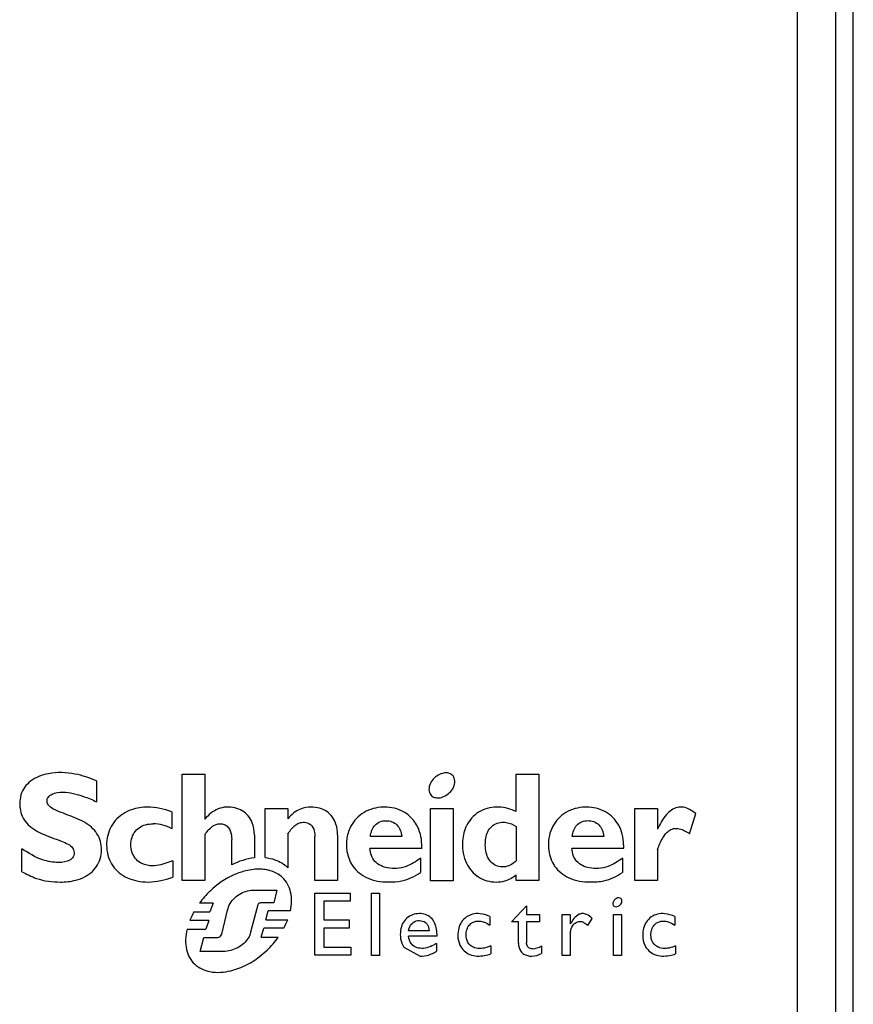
# Model space of a CAD drawing. Header units: millimetres. Extents: x 26 to 216, y 120 to 222.
# Tile 4 of 12: x 94 to 113, y 154 to 176. Entities that reach past the tile are written whole.
import ezdxf

# ---------------------------------------------------------------- set-up
doc = ezdxf.new("R2010")
doc.units = ezdxf.units.MM
doc.header["$LTSCALE"] = 22.141567
doc.layers.get('0').update_dxf_attribs({"linetype": 'CONTINUOUS'})

msp = doc.modelspace()

# ---------------------------------------------------------------- linework, layer by layer
at = {"color": 7, "linetype": 'Continuous'}
for p, q in [((112.162, 200.93), (112.162, 152.405)), ((112.562, 152.405), (112.562, 200.93)), ((111.302, 200.167), (111.302, 153.167)), ((97.499, 157.147), (97.499, 159.535)), ((97.499, 159.535), (98.008, 159.535)), ((98.008, 159.535), (98.008, 158.521)), ((104.996, 158.691), (104.996, 159.535)), ((104.996, 159.535), (105.504, 159.535)), ((105.504, 159.535), (105.504, 157.143)), ((95.579, 159.379), (95.579, 158.913)), ((97.265, 158.688), (97.265, 158.309)), ((99.36, 157.661), (99.36, 158.762)), ((99.36, 158.762), (99.869, 158.762)), ((99.869, 158.762), (99.869, 158.53)), ((103.073, 157.142), (103.073, 158.762)), ((103.073, 158.762), (103.582, 158.762)), ((103.582, 158.762), (103.582, 157.142)), ((107.66, 157.144), (107.66, 158.764)), ((107.66, 158.764), (108.169, 158.764)), ((108.169, 158.764), (108.169, 158.299)), ((108.889, 158.197), (109.028, 158.646)), ((104.996, 158.358), (104.996, 157.585)), ((98.008, 158.173), (98.008, 157.147)), ((99.12, 158.173), (99.12, 157.657)), ((99.869, 158.186), (99.869, 157.429)), ((100.986, 158.172), (100.986, 157.146)), ((102.427, 158.134), (101.725, 158.134)), ((106.96, 158.134), (106.256, 158.134)), ((98.611, 157.496), (98.611, 158.065)), ((100.477, 157.146), (100.477, 158.13)), ((93.902, 157.344), (93.902, 157.859)), ((102.877, 157.865), (101.714, 157.865)), ((107.408, 157.865), (106.246, 157.865)), ((108.169, 157.843), (108.169, 157.144)), ((97.289, 157.588), (97.289, 157.222)), ((102.848, 157.644), (102.848, 157.328)), ((107.38, 157.644), (107.38, 157.328)), ((104.996, 157.143), (104.996, 157.273)), ((98.008, 157.147), (97.499, 157.147)), ((100.986, 157.146), (100.477, 157.146)), ((103.582, 157.142), (103.073, 157.142)), ((105.504, 157.143), (104.996, 157.143)), ((108.169, 157.144), (107.66, 157.144)), ((99.131, 156.933), (99.623, 156.933)), ((99.623, 156.933), (99.56, 156.642)), ((100.478, 155.468), (100.478, 156.861)), ((100.478, 156.861), (101.267, 156.861)), ((101.267, 156.861), (101.267, 156.681)), ((101.75, 155.467), (101.75, 156.861)), ((101.75, 156.861), (101.931, 156.861)), ((101.931, 156.861), (101.931, 155.467)), ((98.192, 156.641), (97.891, 156.641)), ((98.192, 156.641), (98.122, 156.442)), ((99.195, 156.599), (99.033, 155.984)), ((99.56, 156.642), (99.263, 156.642)), ((100.676, 156.681), (100.676, 156.261)), ((101.267, 156.681), (100.676, 156.681)), ((97.763, 156.442), (98.122, 156.442)), ((98.391, 155.941), (98.519, 156.478)), ((99.374, 156.267), (99.429, 156.466)), ((99.929, 156.466), (99.429, 156.466)), ((105.229, 156.576), (104.888, 156.223)), ((105.229, 156.576), (105.229, 156.386)), ((105.229, 156.386), (105.519, 156.386)), ((105.519, 156.386), (105.519, 156.223)), ((106.031, 155.467), (106.031, 156.386)), ((106.031, 156.386), (106.211, 156.386)), ((106.211, 156.386), (106.211, 156.174)), ((107.179, 156.386), (107.36, 156.386)), ((107.179, 155.467), (107.179, 156.386)), ((107.36, 156.386), (107.36, 155.467)), ((98.098, 156.253), (97.671, 156.253)), ((98.098, 156.253), (98.029, 156.053)), ((99.374, 156.267), (99.868, 156.267)), ((100.676, 156.261), (101.246, 156.261)), ((101.246, 156.261), (101.246, 156.081)), ((104.404, 156.34), (104.404, 156.145)), ((105.048, 156.223), (104.888, 156.223)), ((105.048, 155.738), (105.048, 156.223)), ((105.229, 156.223), (105.229, 155.752)), ((105.519, 156.223), (105.229, 156.223)), ((106.603, 156.138), (106.699, 156.297)), ((108.554, 156.34), (108.554, 156.145)), ((97.61, 156.053), (98.029, 156.053)), ((99.27, 155.879), (99.329, 156.078)), ((99.781, 156.078), (99.329, 156.078)), ((100.676, 156.081), (100.676, 155.648)), ((101.246, 156.081), (100.676, 156.081)), ((103.041, 156.021), (102.58, 156.021)), ((106.211, 155.947), (106.211, 155.467)), ((97.904, 155.552), (97.987, 155.869)), ((97.987, 155.869), (98.295, 155.869)), ((99.27, 155.879), (99.657, 155.879)), ((103.221, 155.9), (102.576, 155.9)), ((103.205, 155.734), (103.205, 155.558)), ((98.384, 155.552), (97.904, 155.552)), ((100.676, 155.648), (101.285, 155.648)), ((101.285, 155.648), (101.285, 155.468)), ((102.472, 155.654), (102.838, 155.45)), ((104.424, 155.681), (104.424, 155.503)), ((105.566, 155.681), (105.566, 155.511)), ((108.575, 155.681), (108.575, 155.503)), ((101.285, 155.468), (100.478, 155.468)), ((101.931, 155.467), (101.75, 155.467)), ((106.211, 155.467), (106.031, 155.467)), ((107.36, 155.467), (107.179, 155.467))]:
    msp.add_line(p, q, dxfattribs=at)
for centre, radius, start, end in [((96.686, 157.148), 1.644, 69.4085, 88.8029), ((96.83, 157.504), 0.915, 61.6342, 88.7248), ((99.325, 156.131), 1.54, 97.6397, 117.6032), ((99.457, 155.52), 1.926, 134.0805, 144.3787), ((99.099, 155.679), 1.539, 150.2826, 158.0932), ((98.321, 156.867), 1.659, 331.6062, 338.8134), ((97.996, 157.035), 2.023, 314.231, 325.1416), ((102.857, 156.062), 0.612, 268.2309, 304.6277), ((105.322, 155.961), 0.512, 272.5108, 298.3875), ((105.343, 156.008), 0.395, 272.3776, 304.2682)]:
    msp.add_arc(centre, radius, start, end, dxfattribs=at)
for points, knots in [([(95.579, 159.379), (95.423, 159.446), (95.076, 159.567), (94.541, 159.583), (94.151, 159.439), (93.91, 159.197), (93.853, 159.004), (93.853, 158.878)], [0, 0, 0, 0, 0.241383, 0.521642, 0.729859, 0.820054, 1, 1, 1, 1]), ([(103.605, 159.443), (103.593, 159.477), (103.548, 159.533), (103.446, 159.567), (103.329, 159.555), (103.164, 159.473), (103.036, 159.314), (103.034, 159.161), (103.05, 159.117)], [0, 0, 0, 0, 0.12243, 0.225136, 0.352631, 0.509737, 0.840131, 1, 1, 1, 1]), ([(103.05, 159.117), (103.064, 159.082), (103.109, 159.025), (103.213, 158.993), (103.33, 159.006), (103.495, 159.09), (103.62, 159.249), (103.622, 159.401), (103.605, 159.443)], [0, 0, 0, 0, 0.126651, 0.22838, 0.35595, 0.515416, 0.845254, 1, 1, 1, 1]), ([(94.767, 157.112), (94.881, 157.112), (95.072, 157.132), (95.316, 157.222), (95.543, 157.379), (95.706, 157.669), (95.69, 158.085), (95.48, 158.35), (95.184, 158.527), (94.899, 158.628), (94.673, 158.713), (94.552, 158.779), (94.478, 158.852), (94.455, 158.947), (94.5, 159.035), (94.62, 159.114), (94.739, 159.127), (94.82, 159.127)], [0, 0, 0, 0, 0.097801, 0.162201, 0.219772, 0.329903, 0.439702, 0.549193, 0.609138, 0.734252, 0.793024, 0.828248, 0.849981, 0.880579, 0.904511, 0.931064, 1, 1, 1, 1]), ([(94.82, 159.127), (94.978, 159.127), (95.24, 159.059), (95.482, 158.956), (95.579, 158.913)], [0, 0, 0, 0, 0.599892, 1, 1, 1, 1]), ([(93.853, 158.878), (93.853, 158.841), (93.863, 158.676), (93.957, 158.465), (94.162, 158.294), (94.421, 158.155), (94.687, 158.073), (94.935, 157.971), (95.04, 157.891), (95.075, 157.812), (95.075, 157.772)], [0, 0, 0, 0, 0.063021, 0.276744, 0.38887, 0.508557, 0.774956, 0.866152, 0.932134, 1, 1, 1, 1]), ([(99.12, 158.173), (99.12, 158.264), (99.099, 158.417), (98.962, 158.655), (98.684, 158.811), (98.291, 158.793), (98.088, 158.618), (98.008, 158.521)], [0, 0, 0, 0, 0.175348, 0.288322, 0.514908, 0.757227, 1, 1, 1, 1]), ([(104.996, 158.691), (104.875, 158.75), (104.606, 158.824), (104.179, 158.742), (103.953, 158.517), (103.879, 158.371), (103.868, 158.347)], [0, 0, 0, 0, 0.30396, 0.62702, 0.940144, 1, 1, 1, 1]), ([(109.028, 158.646), (108.983, 158.679), (108.899, 158.74), (108.757, 158.798), (108.61, 158.794), (108.477, 158.732), (108.309, 158.575), (108.223, 158.414), (108.169, 158.299)], [0, 0, 0, 0, 0.149114, 0.274288, 0.399152, 0.527728, 0.66159, 1, 1, 1, 1]), ([(96.721, 158.792), (96.601, 158.792), (96.33, 158.753), (95.967, 158.519), (95.782, 158.109), (95.81, 157.656), (96.063, 157.283), (96.42, 157.134), (96.84, 157.094), (97.113, 157.158), (97.289, 157.222)], [0, 0, 0, 0, 0.107443, 0.239119, 0.368641, 0.499664, 0.624474, 0.756329, 0.832453, 1, 1, 1, 1]), ([(100.396, 158.792), (100.315, 158.792), (100.111, 158.76), (99.947, 158.62), (99.869, 158.53)], [0, 0, 0, 0, 0.403496, 1, 1, 1, 1]), ([(100.986, 158.172), (100.986, 158.252), (100.965, 158.452), (100.766, 158.731), (100.518, 158.792), (100.396, 158.792)], [0, 0, 0, 0, 0.25259, 0.616876, 1, 1, 1, 1]), ([(102.042, 158.792), (102.011, 158.792), (101.831, 158.785), (101.515, 158.681), (101.256, 158.364), (101.197, 158.127), (101.189, 158.027)], [0, 0, 0, 0, 0.072413, 0.423623, 0.763384, 1, 1, 1, 1]), ([(102.662, 158.531), (102.606, 158.593), (102.425, 158.738), (102.189, 158.792), (102.042, 158.792)], [0, 0, 0, 0, 0.360015, 1, 1, 1, 1]), ([(106.572, 158.792), (106.542, 158.792), (106.363, 158.785), (106.046, 158.681), (105.753, 158.322), (105.689, 157.895), (105.768, 157.618), (105.832, 157.511)], [0, 0, 0, 0, 0.05058, 0.297387, 0.536179, 0.790438, 1, 1, 1, 1]), ([(107.408, 157.865), (107.409, 157.895), (107.41, 158.078), (107.335, 158.403), (107.014, 158.725), (106.72, 158.792), (106.572, 158.792)], [0, 0, 0, 0, 0.063876, 0.387498, 0.685945, 1, 1, 1, 1]), ([(96.833, 157.475), (96.752, 157.475), (96.56, 157.51), (96.351, 157.734), (96.326, 158.082), (96.479, 158.317), (96.681, 158.406), (96.793, 158.419), (96.85, 158.419)], [0, 0, 0, 0, 0.158177, 0.363359, 0.578268, 0.782787, 0.887133, 1, 1, 1, 1]), ([(98.008, 158.173), (98.057, 158.244), (98.146, 158.364), (98.29, 158.419), (98.348, 158.419)], [0, 0, 0, 0, 0.599095, 1, 1, 1, 1]), ([(98.348, 158.419), (98.381, 158.419), (98.448, 158.41), (98.532, 158.351), (98.601, 158.236), (98.611, 158.131), (98.611, 158.065)], [0, 0, 0, 0, 0.199413, 0.398738, 0.597804, 1, 1, 1, 1]), ([(99.869, 158.186), (99.914, 158.255), (99.987, 158.357), (100.106, 158.434), (100.202, 158.457), (100.295, 158.453), (100.411, 158.392), (100.47, 158.269), (100.477, 158.171), (100.477, 158.13)], [0, 0, 0, 0, 0.268557, 0.384676, 0.456399, 0.584181, 0.682726, 0.865208, 1, 1, 1, 1]), ([(101.725, 158.134), (101.729, 158.182), (101.748, 158.275), (101.821, 158.397), (101.937, 158.474), (102.073, 158.495), (102.209, 158.476), (102.327, 158.399), (102.402, 158.278), (102.423, 158.183), (102.427, 158.134)], [0, 0, 0, 0, 0.132958, 0.253564, 0.374413, 0.497364, 0.620715, 0.742257, 0.864669, 1, 1, 1, 1]), ([(102.877, 157.865), (102.878, 157.895), (102.879, 158.078), (102.823, 158.32), (102.7, 158.489), (102.662, 158.531)], [0, 0, 0, 0, 0.125983, 0.761116, 1, 1, 1, 1]), ([(104.303, 157.944), (104.303, 158.044), (104.323, 158.2), (104.468, 158.406), (104.614, 158.453), (104.71, 158.453)], [0, 0, 0, 0, 0.407491, 0.606305, 1, 1, 1, 1]), ([(104.71, 158.453), (104.731, 158.453), (104.83, 158.444), (104.931, 158.405), (104.996, 158.358)], [0, 0, 0, 0, 0.202755, 1, 1, 1, 1]), ([(106.256, 158.134), (106.261, 158.182), (106.28, 158.274), (106.351, 158.396), (106.467, 158.474), (106.603, 158.496), (106.739, 158.476), (106.858, 158.4), (106.934, 158.278), (106.955, 158.183), (106.96, 158.134)], [0, 0, 0, 0, 0.131697, 0.252272, 0.373022, 0.495513, 0.61946, 0.74144, 0.864348, 1, 1, 1, 1]), ([(103.868, 158.347), (103.818, 158.236), (103.763, 157.956), (103.826, 157.604), (103.951, 157.413), (103.997, 157.359)], [0, 0, 0, 0, 0.351716, 0.797016, 1, 1, 1, 1]), ([(108.169, 157.843), (108.202, 157.932), (108.258, 158.071), (108.367, 158.22), (108.455, 158.287), (108.549, 158.319), (108.704, 158.312), (108.816, 158.243), (108.889, 158.197)], [0, 0, 0, 0, 0.284835, 0.444828, 0.548191, 0.612345, 0.740088, 1, 1, 1, 1]), ([(101.189, 158.027), (101.185, 157.975), (101.185, 157.913), (101.191, 157.851), (101.192, 157.843)], [0, 0, 0, 0, 0.858985, 1, 1, 1, 1]), ([(104.996, 157.585), (104.964, 157.557), (104.892, 157.498), (104.758, 157.447), (104.608, 157.451), (104.423, 157.533), (104.319, 157.724), (104.303, 157.884), (104.303, 157.944)], [0, 0, 0, 0, 0.121877, 0.263745, 0.405318, 0.543715, 0.828118, 1, 1, 1, 1]), ([(94.721, 157.551), (94.602, 157.551), (94.308, 157.601), (94.048, 157.762), (93.902, 157.859)], [0, 0, 0, 0, 0.402733, 1, 1, 1, 1]), ([(95.075, 157.772), (95.075, 157.75), (95.066, 157.687), (94.962, 157.564), (94.811, 157.551), (94.721, 157.551)], [0, 0, 0, 0, 0.14138, 0.407141, 1, 1, 1, 1]), ([(102.848, 157.644), (102.749, 157.574), (102.576, 157.463), (102.32, 157.41), (102.069, 157.418), (101.793, 157.544), (101.721, 157.759), (101.714, 157.865)], [0, 0, 0, 0, 0.254045, 0.410197, 0.551129, 0.777544, 1, 1, 1, 1]), ([(107.38, 157.644), (107.281, 157.574), (107.108, 157.463), (106.852, 157.411), (106.601, 157.418), (106.325, 157.544), (106.252, 157.759), (106.246, 157.865)], [0, 0, 0, 0, 0.253948, 0.410254, 0.550782, 0.777413, 1, 1, 1, 1]), ([(97.289, 157.588), (97.26, 157.577), (97.113, 157.521), (96.958, 157.475), (96.833, 157.475)], [0, 0, 0, 0, 0.200644, 1, 1, 1, 1]), ([(99.36, 157.661), (99.435, 157.654), (99.621, 157.61), (99.797, 157.519), (99.869, 157.429)], [0, 0, 0, 0, 0.397414, 1, 1, 1, 1]), ([(101.301, 157.511), (101.309, 157.497), (101.394, 157.366), (101.655, 157.163), (101.964, 157.113), (102.126, 157.113)], [0, 0, 0, 0, 0.051193, 0.493632, 1, 1, 1, 1]), ([(105.832, 157.511), (105.841, 157.497), (105.925, 157.366), (106.186, 157.163), (106.495, 157.113), (106.657, 157.113)], [0, 0, 0, 0, 0.050883, 0.493577, 1, 1, 1, 1]), ([(93.902, 157.344), (94.009, 157.289), (94.273, 157.151), (94.589, 157.112), (94.767, 157.112)], [0, 0, 0, 0, 0.404104, 1, 1, 1, 1]), ([(99.097, 157.394), (99.041, 157.388), (98.896, 157.361), (98.757, 157.314), (98.674, 157.278)], [0, 0, 0, 0, 0.385385, 1, 1, 1, 1]), ([(99.475, 157.366), (99.451, 157.373), (99.327, 157.403), (99.2, 157.405), (99.097, 157.394)], [0, 0, 0, 0, 0.191288, 1, 1, 1, 1]), ([(99.929, 156.466), (99.958, 156.604), (99.974, 156.881), (99.832, 157.146), (99.722, 157.239), (99.708, 157.25)], [0, 0, 0, 0, 0.490187, 0.935645, 1, 1, 1, 1]), ([(102.126, 157.113), (102.228, 157.113), (102.484, 157.13), (102.725, 157.237), (102.848, 157.328)], [0, 0, 0, 0, 0.39911, 1, 1, 1, 1]), ([(103.997, 157.359), (104.042, 157.308), (104.198, 157.171), (104.407, 157.112), (104.545, 157.112)], [0, 0, 0, 0, 0.332568, 1, 1, 1, 1]), ([(104.545, 157.112), (104.61, 157.112), (104.773, 157.128), (104.92, 157.213), (104.996, 157.273)], [0, 0, 0, 0, 0.402789, 1, 1, 1, 1]), ([(106.657, 157.113), (106.759, 157.113), (107.016, 157.13), (107.257, 157.237), (107.38, 157.328)], [0, 0, 0, 0, 0.399111, 1, 1, 1, 1]), ([(98.519, 156.478), (98.529, 156.532), (98.589, 156.688), (98.801, 156.882), (99.022, 156.933), (99.131, 156.933)], [0, 0, 0, 0, 0.198428, 0.600805, 1, 1, 1, 1]), ([(99.263, 156.642), (99.257, 156.642), (99.24, 156.642), (99.213, 156.63), (99.201, 156.609), (99.195, 156.599)], [0, 0, 0, 0, 0.20173, 0.596853, 1, 1, 1, 1]), ([(107.366, 156.717), (107.364, 156.721), (107.355, 156.736), (107.325, 156.76), (107.248, 156.757), (107.175, 156.698), (107.16, 156.625), (107.169, 156.6)], [0, 0, 0, 0, 0.0445, 0.165529, 0.346785, 0.744569, 1, 1, 1, 1]), ([(107.169, 156.6), (107.172, 156.593), (107.182, 156.576), (107.216, 156.556), (107.272, 156.56), (107.309, 156.581), (107.327, 156.598)], [0, 0, 0, 0, 0.123506, 0.316187, 0.610406, 1, 1, 1, 1]), ([(107.327, 156.598), (107.339, 156.61), (107.366, 156.645), (107.376, 156.693), (107.366, 156.717)], [0, 0, 0, 0, 0.408393, 1, 1, 1, 1]), ([(103.221, 155.9), (103.221, 156.001), (103.204, 156.153), (103.09, 156.319), (102.964, 156.392), (102.765, 156.418), (102.566, 156.353), (102.438, 156.181), (102.392, 156.019), (102.393, 155.836), (102.438, 155.71), (102.472, 155.654)], [0, 0, 0, 0, 0.175387, 0.257226, 0.339042, 0.419342, 0.598127, 0.685949, 0.778481, 0.885712, 1, 1, 1, 1]), ([(104.404, 156.34), (104.333, 156.372), (104.206, 156.412), (103.969, 156.398), (103.782, 156.275), (103.698, 156.075), (103.687, 155.965), (103.687, 155.908)], [0, 0, 0, 0, 0.223094, 0.386608, 0.681904, 0.833156, 1, 1, 1, 1]), ([(106.481, 156.404), (106.457, 156.404), (106.384, 156.386), (106.288, 156.298), (106.235, 156.215), (106.211, 156.174)], [0, 0, 0, 0, 0.197769, 0.60375, 1, 1, 1, 1]), ([(106.699, 156.297), (106.663, 156.332), (106.596, 156.385), (106.513, 156.404), (106.481, 156.404)], [0, 0, 0, 0, 0.60167, 1, 1, 1, 1]), ([(108.554, 156.34), (108.484, 156.371), (108.356, 156.412), (108.119, 156.398), (107.932, 156.276), (107.847, 156.075), (107.836, 155.965), (107.836, 155.908)], [0, 0, 0, 0, 0.222714, 0.386344, 0.682016, 0.833356, 1, 1, 1, 1]), ([(102.58, 156.021), (102.584, 156.045), (102.602, 156.117), (102.675, 156.223), (102.778, 156.248), (102.827, 156.248)], [0, 0, 0, 0, 0.201244, 0.599265, 1, 1, 1, 1]), ([(102.827, 156.248), (102.873, 156.248), (102.946, 156.226), (103.023, 156.139), (103.039, 156.067), (103.041, 156.021)], [0, 0, 0, 0, 0.399957, 0.599472, 1, 1, 1, 1]), ([(104.424, 155.681), (104.401, 155.671), (104.285, 155.623), (104.121, 155.602), (103.942, 155.694), (103.869, 155.826), (103.867, 155.978), (103.902, 156.098), (103.966, 156.175), (104.047, 156.225), (104.11, 156.237), (104.151, 156.237)], [0, 0, 0, 0, 0.06102, 0.310964, 0.394036, 0.544989, 0.65798, 0.766801, 0.848276, 0.898743, 1, 1, 1, 1]), ([(104.151, 156.237), (104.187, 156.237), (104.28, 156.221), (104.358, 156.177), (104.404, 156.145)], [0, 0, 0, 0, 0.395466, 1, 1, 1, 1]), ([(106.211, 155.947), (106.211, 155.973), (106.218, 156.052), (106.266, 156.152), (106.355, 156.216), (106.408, 156.23), (106.434, 156.23)], [0, 0, 0, 0, 0.19946, 0.598711, 0.801092, 1, 1, 1, 1]), ([(106.434, 156.23), (106.46, 156.23), (106.524, 156.204), (106.575, 156.166), (106.603, 156.138)], [0, 0, 0, 0, 0.394644, 1, 1, 1, 1]), ([(108.575, 155.681), (108.552, 155.671), (108.436, 155.623), (108.272, 155.602), (108.092, 155.694), (107.999, 155.865), (108.024, 156.063), (108.117, 156.175), (108.197, 156.225), (108.26, 156.237), (108.3, 156.237)], [0, 0, 0, 0, 0.061681, 0.31168, 0.395047, 0.546608, 0.76704, 0.848421, 0.89883, 1, 1, 1, 1]), ([(108.3, 156.237), (108.337, 156.237), (108.43, 156.221), (108.508, 156.176), (108.554, 156.145)], [0, 0, 0, 0, 0.395447, 1, 1, 1, 1]), ([(97.61, 156.053), (97.575, 155.904), (97.553, 155.614), (97.752, 155.234), (98.146, 155.061), (98.759, 155.111), (99.181, 155.368), (99.408, 155.585)], [0, 0, 0, 0, 0.173936, 0.317984, 0.464377, 0.643851, 1, 1, 1, 1]), ([(98.295, 155.869), (98.304, 155.869), (98.346, 155.875), (98.373, 155.913), (98.391, 155.941)], [0, 0, 0, 0, 0.201596, 1, 1, 1, 1]), ([(99.033, 155.984), (99.032, 155.975), (99.008, 155.867), (98.897, 155.727), (98.662, 155.585), (98.494, 155.552), (98.384, 155.552)], [0, 0, 0, 0, 0.031848, 0.400351, 0.601431, 1, 1, 1, 1]), ([(103.205, 155.734), (103.184, 155.721), (103.071, 155.652), (102.904, 155.602), (102.722, 155.65), (102.616, 155.744), (102.586, 155.838), (102.576, 155.9)], [0, 0, 0, 0, 0.093681, 0.490435, 0.644697, 0.76707, 1, 1, 1, 1]), ([(103.687, 155.908), (103.687, 155.835), (103.722, 155.652), (103.95, 155.444), (104.227, 155.445), (104.381, 155.482), (104.424, 155.503)], [0, 0, 0, 0, 0.215516, 0.52409, 0.859157, 1, 1, 1, 1]), ([(105.048, 155.738), (105.048, 155.677), (105.071, 155.578), (105.185, 155.471), (105.284, 155.45), (105.345, 155.45)], [0, 0, 0, 0, 0.39993, 0.598999, 1, 1, 1, 1]), ([(105.359, 155.613), (105.331, 155.613), (105.287, 155.625), (105.24, 155.679), (105.229, 155.724), (105.229, 155.752)], [0, 0, 0, 0, 0.398319, 0.598264, 1, 1, 1, 1]), ([(107.836, 155.908), (107.836, 155.836), (107.871, 155.654), (108.097, 155.445), (108.376, 155.445), (108.53, 155.482), (108.575, 155.503)], [0, 0, 0, 0, 0.212987, 0.52109, 0.855465, 1, 1, 1, 1])]:
    msp.add_open_spline(points, degree=3, knots=knots, dxfattribs=at)
for points in [[(101.192, 157.843), (101.206, 157.726), (101.241, 157.611), (101.301, 157.511)], [(98.674, 157.278), (98.467, 157.189), (98.278, 157.057), (98.117, 156.903)], [(99.708, 157.25), (99.639, 157.303), (99.559, 157.341), (99.475, 157.366)]]:
    msp.add_open_spline(points, degree=3, dxfattribs=at)

doc.saveas('drawing.dxf')
